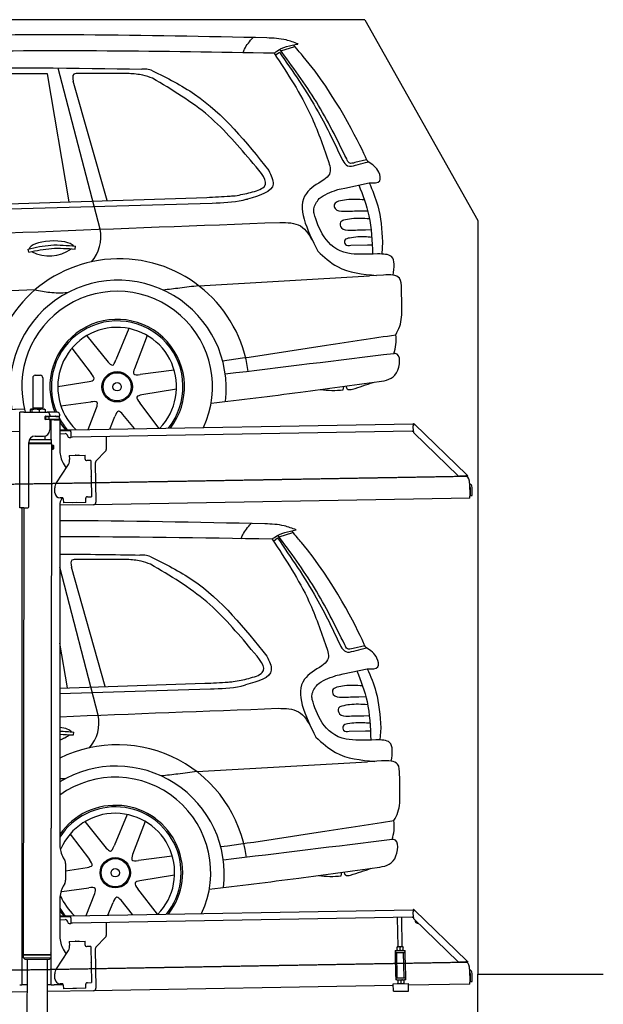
# Model space of a CAD drawing. Header units: millimetres. Extents: x 1073 to 6773, y 5991 to 11916.
# Tile 4 of 4: x 4448 to 6773, y 7995 to 11916. Entities that reach past the tile are written whole.
import ezdxf

# ---------------------------------------------------------------- set-up
doc = ezdxf.new("R2010")
doc.units = ezdxf.units.MM
doc.linetypes.add('GEN3', pattern=[6.25, 5, -1.25])
doc.layers.get('0').update_dxf_attribs({"lineweight": 25})
doc.layers.add('3', color=6, linetype='GEN3', lineweight=25)
doc.layers.add('AM_0', color=7, linetype='Continuous', lineweight=25)
doc.layers.add('Car', color=10, linetype='Continuous')

msp = doc.modelspace()

# ---------------------------------------------------------------- linework, layer by layer
for p, q in [((5822.8, 11915.9), (2672.8, 11915.9)), ((6272.8, 11115.9), (6272.8, 8115.9)), ((4499.6, 10490), (4499.6, 10370)), ((4509.6, 10500), (4529.6, 10500)), ((4539.6, 10490), (4539.6, 10370)), ((4447.6, 9972.5), (4447.6, 10352.5)), ((4463.6, 10352.5), (4447.6, 10352.5)), ((4447.6, 9972.5), (4447.6, 10352.5)), ((4463.6, 10352.5), (4557.6, 10352.5)), ((4489.6, 10362.5), (4489.6, 10352.5)), ((4492.1, 10365), (4491.6, 10364.7)), ((4492.5, 10365), (4492.1, 10365)), ((4510.3, 10365), (4492.5, 10365)), ((4495.4, 10362.5), (4495.4, 10352.5)), ((4499.6, 10370), (4539.6, 10370)), ((4501.6, 10365), (4501.6, 10370)), ((4537.4, 10365), (4510.3, 10365)), ((4525.3, 10362.5), (4525.3, 10352.5)), ((4547.1, 10365), (4537.4, 10365)), ((4537.6, 10365), (4537.6, 10370)), ((4547.1, 10365), (4547.5, 10364.7)), ((4549.5, 10362.5), (4549.5, 10352.5)), ((4597.6, 10352.5), (4557.6, 10352.5)), ((4548.7, 10324), (4548.6, 10324)), ((4550.6, 10336), (4548.7, 10336)), ((4550.6, 10324), (4548.7, 10324)), ((4549.6, 10326.6), (4549.6, 10333.8)), ((4550.6, 10336), (4551.6, 10336)), ((4550.6, 10336), (4550.6, 10324)), ((4551.6, 10324), (4550.6, 10324)), ((4564.6, 10336), (4551.6, 10336)), ((4552.2, 10324), (4551.6, 10324)), ((4552.2, 10336.5), (4564.6, 10336.5)), ((4564.6, 10324), (4552.2, 10324)), ((4564.6, 10336), (4565.6, 10336)), ((4565.6, 10324), (4564.6, 10324)), ((4567.7, 10336), (4565.6, 10336)), ((4565.6, 10324), (4565.6, 10336)), ((4565.6, 10324), (4567.7, 10324)), ((4567.6, 10342.5), (4567.6, 10339.5)), ((4567.6, 10321), (4567.6, 10282.5)), ((4603.4, 10336), (4567.7, 10336)), ((4603.4, 10324), (4567.7, 10324)), ((4572.6, 10243.9), (4572.6, 10322.5)), ((4584.6, 10322.5), (4572.6, 10322.5)), ((4584.6, 10322.5), (4606.6, 10322.5)), ((4592.2, 10336.5), (4604.6, 10336.5)), ((4603.4, 10336), (4605.6, 10336)), ((4605.6, 10324), (4603.4, 10324)), ((4605.6, 10324), (4605.6, 10336)), ((4607.6, 10339.5), (4607.6, 10342.5)), ((4607.6, 10321.5), (4607.6, 10199.5)), ((4447.6, 10275.5), (4396.2, 10274.6)), ((4607.6, 10282.3), (4641, 10282.8)), ((4641.1, 10278.8), (4607.6, 10278.3)), ((4641, 10282.8), (4651, 10283)), ((4651.1, 10279), (4641.1, 10278.8)), ((4651, 10283), (6015.8, 10306.8)), ((4651.2, 10275), (4651, 10283)), ((4651.2, 10275), (4651.5, 10258)), ((6011.4, 10276.8), (4656.6, 10253.1)), ((6017, 10308.5), (6015.6, 10307.1)), ((6017.4, 10305.4), (6015.6, 10307.1)), ((6016.1, 10275.9), (6015.7, 10298.4)), ((6016, 10300), (6015.8, 10306.8)), ((6017, 10308.5), (6018.8, 10306.8)), ((6018.9, 10303.9), (6017.4, 10305.4)), ((6018.8, 10306.8), (6020.3, 10305.3)), ((6018.9, 10303.9), (6019.2, 10304.3)), ((6019.2, 10304.3), (6020.3, 10305.3)), ((6020.3, 10305.3), (6229.5, 10103.3)), ((4486.4, 10244), (4574.6, 10243.9)), ((4489.6, 10244), (4489.6, 10248.7)), ((4508.6, 10257.5), (4542.6, 10257.5)), ((4549.6, 10243.9), (4549.6, 10258.5)), ((4574.5, 10230.6), (4574.6, 10243.9)), ((4607.6, 10267.2), (4628.8, 10267.6)), ((4639, 10257.8), (4639, 10256.8)), ((4644.1, 10251.9), (4649.1, 10252)), ((4791.5, 10255.5), (4792.4, 10204.6)), ((6193, 10101), (6019.2, 10268.9)), ((4483.6, 9975.5), (4483.6, 10232.5)), ((4483.6, 9975.5), (4483.6, 10232.5)), ((4483.6, 10230.8), (4574.5, 10230.6)), ((4483.6, 10229), (4571.5, 10228.9)), ((4571.5, 10228.9), (4483.6, 10229)), ((4574.5, 10227.2), (4483.6, 10227.3)), ((4571.5, 10228.9), (4574.5, 10230.6)), ((4571.5, 10228.9), (4574.5, 10227.2)), ((4574.5, 10206.4), (4571.8, 8191.9)), ((4572.6, 10228.3), (4572.6, 10229.5)), ((4574.5, 10227.2), (4574.5, 10221.4)), ((4574.5, 10221.4), (4581.5, 10221.4)), ((4574.5, 10206.4), (4581.5, 10206.4)), ((4581.5, 10206.4), (4581.5, 10221.4)), ((4582.5, 10220.4), (4581.5, 10221.4)), ((4582.5, 10207.4), (4581.5, 10206.4)), ((4582.5, 10220.4), (4582.5, 10207.4)), ((4789.6, 10197.5), (4751.2, 10157.7)), ((4645.3, 10180.9), (4708.3, 10182)), ((4645.3, 10180.9), (4645.6, 10164.9)), ((4645.7, 10160.7), (4645.6, 10164.9)), ((4669.8, 10181.8), (4683.8, 10182.1)), ((4708.6, 10166), (4708.3, 10182)), ((4708.6, 10166), (4708.6, 10165)), ((4713.7, 10160.1), (4714.7, 10160.1)), ((4730.7, 10160.4), (4714.7, 10160.1)), ((4730.7, 10160.4), (4733.2, 10016.4)), ((4593.6, 10072.1), (4639.7, 10140.5)), ((4621, 10149.5), (4632.4, 10129.7)), ((4748.4, 10150.5), (4751.1, 9994.7)), ((4732.3, 10095.4), (4732.6, 10081.4)), ((6222.7, 10098.5), (6200.2, 10098.1)), ((6228.5, 10102.3), (6228.1, 10101.9)), ((6229.6, 10100.4), (6228.1, 10101.9)), ((6229.5, 10103.3), (6228.5, 10102.3)), ((6229.5, 10103.3), (6231, 10101.9)), ((6231.4, 10098.7), (6229.6, 10100.4)), ((6231, 10101.9), (6232.8, 10100.1)), ((6231.4, 10098.7), (6232.8, 10100.1)), ((4587.9, 10031.9), (4587.6, 10051.9)), ((6240, 10070), (6240.9, 10018.7)), ((6242.3, 10053.2), (6242.9, 10020.8)), ((6250.9, 10021), (6250.3, 10053.3)), ((4616.3, 10012.4), (4608.3, 10012.2)), ((4621.4, 10007.5), (4621.6, 9992.5)), ((4711.3, 10011), (4711.3, 10010)), ((4711.6, 9994), (4711.3, 10010)), ((4717.2, 10016.1), (4716.2, 10016.1)), ((4717.2, 10016.1), (4733.2, 10016.4)), ((6241, 10010.7), (4741.3, 9984.5)), ((6241, 10010.7), (6240.9, 10018.7)), ((6242.9, 10020.8), (6250.9, 10021)), ((4463.6, 9972.5), (4447.6, 9972.5)), ((4463.6, 9972.5), (4447.6, 9972.5)), ((4455.6, 9969.5), (4455.6, 9972.5)), ((4455.6, 9969.5), (4455.6, 9972.5)), ((4455.6, 9969.5), (4455.6, 8072.5)), ((4464.1, 9972.5), (4461.8, 8192.1)), ((4463.6, 9972.5), (4480.6, 9972.5)), ((4463.6, 9972.5), (4480.6, 9972.5)), ((4607.6, 9989.5), (4607.6, 8629.1)), ((4741.3, 9984.5), (4607.6, 9982.2)), ((4711.6, 9994), (4621.6, 9992.5)), ((4673.6, 9992.9), (4659.6, 9992.6)), ((4572.6, 8072.5), (4572.6, 8697)), ((4621, 8579.1), (4627.2, 8568.3)), ((4630.6, 8555.8), (4630.6, 8489.2)), ((4627.2, 8476.7), (4621, 8465.8)), ((4607.6, 8415.8), (4607.6, 8264.5)), ((4651, 8348), (6015.8, 8371.8)), ((6017, 8373.5), (6015.6, 8372.1)), ((6017.4, 8370.4), (6015.6, 8372.1)), ((6016.1, 8340.9), (6015.7, 8363.4)), ((6016, 8365), (6015.8, 8371.8)), ((6017, 8373.5), (6018.8, 8371.8)), ((6018.9, 8368.9), (6017.4, 8370.4)), ((6018.8, 8371.8), (6020.3, 8370.3)), ((6018.9, 8368.9), (6019.2, 8369.3)), ((6019.2, 8369.3), (6020.3, 8370.3)), ((6020.3, 8370.3), (6229.5, 8168.3)), ((4607.6, 8347.3), (4641, 8347.8)), ((4641.1, 8343.8), (4607.6, 8343.3)), ((4607.6, 8332.2), (4628.8, 8332.6)), ((4639, 8322.8), (4639, 8321.8)), ((4641, 8347.8), (4651, 8348)), ((4651.1, 8344), (4641.1, 8343.8)), ((4644.1, 8316.9), (4649.1, 8317)), ((4651.2, 8340), (4651, 8348)), ((4651.2, 8340), (4651.5, 8323)), ((6011.4, 8341.8), (4656.6, 8318.1)), ((4791.5, 8320.5), (4792.4, 8269.6)), ((5955.4, 8224.1), (5953.4, 8340.7)), ((5971.4, 8224.3), (5969.4, 8341)), ((6193, 8166), (6019.2, 8333.9)), ((4645.3, 8245.9), (4708.3, 8247)), ((4645.3, 8245.9), (4645.6, 8229.9)), ((4669.8, 8246.8), (4683.8, 8247.1)), ((4708.6, 8231), (4708.3, 8247)), ((4789.6, 8262.5), (4751.2, 8222.7)), ((4593.6, 8137.1), (4639.7, 8205.5)), ((4621, 8214.5), (4632.4, 8194.7)), ((4645.7, 8225.7), (4645.6, 8229.9)), ((4708.6, 8231), (4708.6, 8230)), ((4713.7, 8225.1), (4714.7, 8225.1)), ((4730.7, 8225.4), (4714.7, 8225.1)), ((4730.7, 8225.4), (4733.2, 8081.4)), ((4748.4, 8215.5), (4751.1, 8059.7)), ((5943.7, 8209), (5948.7, 8209.1)), ((5943.7, 8209), (5943.8, 8201.1)), ((5948.8, 8201.1), (5943.8, 8201.1)), ((5943.8, 8201.1), (5943.9, 8193.1)), ((5948.7, 8209.1), (5978.7, 8209.7)), ((5948.8, 8201.1), (5978.8, 8201.7)), ((5952.1, 8101.2), (5950.4, 8201.2)), ((5952.2, 8224), (5951.4, 8223.6)), ((5951.6, 8210.7), (5951.4, 8222.5)), ((5952.4, 8209.2), (5951.7, 8209.6)), ((5974.7, 8224.4), (5952.2, 8224)), ((5963.6, 8210.9), (5963.4, 8222.7)), ((5974.7, 8224.4), (5975.4, 8224)), ((5974.9, 8209.6), (5975.7, 8210)), ((5975.6, 8211.1), (5975.4, 8222.9)), ((5979, 8101.6), (5977.3, 8201.6)), ((5978.7, 8209.7), (5983.7, 8209.7)), ((5983.8, 8201.7), (5978.8, 8201.7)), ((5983.8, 8201.7), (5983.7, 8209.7)), ((5983.9, 8193.7), (5983.8, 8201.7)), ((4571.8, 8191.9), (4461.8, 8192.1)), ((4461.8, 8192.1), (4571.8, 8191.9)), ((4461.8, 8192.1), (4461.8, 8181.1)), ((4461.8, 8181.1), (4571.8, 8180.9)), ((4468.8, 8174.1), (4461.8, 8181.1)), ((4564.8, 8173.9), (4468.8, 8174.1)), ((4477.1, 8174), (4474.2, 6254)), ((4557.1, 8173.9), (4554.2, 6254)), ((4564.8, 8173.9), (4571.8, 8180.9)), ((4571.8, 8191.9), (4571.8, 8180.9)), ((4732.3, 8160.4), (4732.6, 8146.4)), ((5943.9, 8193.1), (5945.4, 8108.1)), ((5985.4, 8108.8), (5983.9, 8193.7)), ((6222.7, 8163.5), (6200.2, 8163.1)), ((6228.5, 8167.3), (6228.1, 8166.9)), ((6229.6, 8165.4), (6228.1, 8166.9)), ((6229.5, 8168.3), (6228.5, 8167.3)), ((6229.5, 8168.3), (6231, 8166.9)), ((6231.4, 8163.7), (6229.6, 8165.4)), ((6231, 8166.9), (6232.8, 8165.1)), ((6231.4, 8163.7), (6232.8, 8165.1)), ((4587.9, 8096.9), (4587.6, 8116.9)), ((6240, 8135), (6240.9, 8083.7)), ((6242.3, 8118.2), (6242.9, 8085.8)), ((6250.9, 8086), (6250.3, 8118.3)), ((6272.8, 6115.9), (6272.8, 8115.9)), ((6272.8, 8115.9), (6772.8, 8115.9)), ((4455.6, 8097.5), (4455.6, 8072.5)), ((4616.3, 8077.4), (4608.3, 8077.2)), ((4717.2, 8081.1), (4716.2, 8081.1)), ((4717.2, 8081.1), (4733.2, 8081.4)), ((5936, 8077.1), (5996, 8078.1)), ((5936.5, 8047.1), (5936, 8077.1)), ((5945.4, 8108.1), (5945.6, 8100.1)), ((5945.6, 8100.1), (5950.6, 8100.2)), ((5945.6, 8100.1), (5945.7, 8092.1)), ((5950.7, 8092.2), (5945.7, 8092.1)), ((5950.6, 8100.2), (5980.6, 8100.7)), ((5950.7, 8092.2), (5980.7, 8092.7)), ((5952.1, 8101.2), (5979, 8101.6)), ((5954.5, 8092.2), (5953.7, 8091.8)), ((5953.7, 8090.7), (5953.9, 8078.9)), ((5954.7, 8077.4), (5954, 8077.8)), ((5957.6, 8100.3), (5957.6, 8101.3)), ((5965.7, 8090.9), (5965.9, 8079.1)), ((5973.6, 8100.6), (5973.6, 8101.6)), ((5977, 8092.6), (5977.7, 8092.2)), ((5977.2, 8077.8), (5978, 8078.3)), ((5977.7, 8091.1), (5977.9, 8079.3)), ((5980.6, 8100.7), (5985.6, 8100.8)), ((5985.7, 8092.8), (5980.7, 8092.7)), ((5985.6, 8100.8), (5985.4, 8108.8)), ((5985.7, 8092.8), (5985.6, 8100.8)), ((5996.5, 8048.1), (5996, 8078.1)), ((6241, 8075.7), (6240.9, 8083.7)), ((6242.9, 8085.8), (6250.9, 8086)), ((4476.5, 8044.9), (4146.4, 8039.2)), ((4447.6, 8072.5), (4455.6, 8072.5)), ((4463.6, 8072.5), (4455.6, 8072.5)), ((4476.6, 8072.5), (4463.6, 8072.5)), ((4572.6, 8072.5), (4556.6, 8072.5)), ((4741.3, 8049.5), (4556.6, 8046.3)), ((4572.6, 8072.5), (4584.6, 8072.5)), ((4621.4, 8072.5), (4584.6, 8072.5)), ((4621.4, 8072.5), (4621.6, 8057.5)), ((4711.6, 8059), (4621.6, 8057.5)), ((4673.6, 8057.9), (4659.6, 8057.6)), ((4711.3, 8076), (4711.3, 8075)), ((4711.6, 8059), (4711.3, 8075)), ((5936.1, 8070.4), (4741.3, 8049.5)), ((5936.5, 8047.1), (5996.5, 8048.1)), ((6241, 8075.7), (5996.1, 8071.4))]:
    msp.add_line(p, q)
for centre, radius, start, end in [((4509.6, 10490), 10, 90, 180), ((4529.6, 10490), 10, 0, 90), ((4557.6, 10342.5), 10, 0, 90), ((4597.6, 10342.5), 10, 0, 90), ((4549.6, 10336.5), 1, 48.5904, 221.4096), ((4549.6, 10324), 1, 138.5904, 311.4096), ((4546.6, 10333.8), 3, 0, 41.4096), ((4546.6, 10326.6), 3, 318.5904, 0), ((4552.2, 10339.5), 3, 228.5904, 270), ((4552.2, 10321), 3, 90, 131.4096), ((4564.6, 10339.5), 3, 270, 0), ((4564.6, 10321), 3, 0, 90), ((4589.6, 10336.5), 1, 48.5904, 210), ((4589.6, 10324), 1, 180, 311.4096), ((4592.2, 10339.5), 3, 228.5904, 270), ((4592.2, 10321), 3, 90, 131.4096), ((4604.6, 10339.5), 3, 270, 0), ((4604.6, 10321), 3, 22.0009, 90), ((4606.6, 10321.5), 1, 0, 90), ((4542.6, 10282.5), 25, 270, 0), ((6011.3, 10281.8), 5, 271, 342.4709), ((6020.7, 10298.5), 5, 129.2435, 181), ((6026.1, 10276.1), 10, 181, 226), ((4508.6, 10232.5), 25, 90, 180), ((4629, 10257.6), 10, 1, 91), ((4644, 10256.9), 5, 181, 271), ((4649, 10257), 5, 271, 327.7633), ((4656.5, 10258.1), 5, 181, 271), ((4707.6, 10199.5), 100, 180, 210), ((4782.4, 10204.4), 10, 316, 1), ((4610.7, 10160), 35, 326, 1), ((4669.8, 10180.8), 1, 91, 151), ((4683.8, 10181.1), 1, 31, 91), ((4713.6, 10165.1), 5, 181, 271), ((4758.4, 10150.7), 10, 136, 181), ((4731.3, 10095.4), 1, 1, 61), ((4731.6, 10081.4), 1, 301, 1), ((6200, 10108.1), 10, 226, 271), ((6222.6, 10103.5), 5, 271, 322.7565), ((6190, 10069.1), 50, 1, 41.0686), ((4622.6, 10052.5), 35, 146, 181), ((6234.3, 10053), 16, 1, 68.9757), ((6234.3, 10053), 8, 1, 42.4096), ((4607.9, 10032.2), 20, 181, 271), ((4632.6, 9989.5), 25, 120.6872, 180), ((4616.4, 10007.4), 5, 12.537, 91), ((4716.3, 10011.1), 5, 91, 181), ((4480.6, 9975.5), 3, 270, 0), ((4480.6, 9975.5), 3, 270, 0), ((4659.6, 9993.6), 1, 211, 271), ((4673.6, 9993.9), 1, 271, 331), ((4741.1, 9994.5), 10, 271, 1), ((4571.6, 8673.5), 2, 60, 61.1039), ((4571.6, 8651.5), 2, 297.616, 300), ((4707.6, 8629.1), 100, 180, 210), ((4605.6, 8555.8), 25, 0, 30), ((4605.6, 8489.2), 25, 330, 0), ((4707.6, 8415.8), 100, 150, 180), ((6020.7, 8363.5), 5, 129.2435, 181), ((4629, 8322.6), 10, 1, 91), ((4644, 8321.9), 5, 181, 271), ((4649, 8322), 5, 271, 327.7633), ((4656.5, 8323.1), 5, 181, 271), ((6011.3, 8346.8), 5, 271, 342.4709), ((6026.1, 8341.1), 10, 181, 226), ((6035.1, 8329.7), 12.5, 175.968, 276.032), ((4707.6, 8264.5), 100, 180, 210), ((4669.8, 8245.8), 1, 91, 151), ((4683.8, 8246.1), 1, 31, 91), ((4782.4, 8269.4), 10, 316, 1), ((4571.6, 8223.5), 2, 60, 82.1586), ((4571.6, 8201.5), 2, 276.6849, 300), ((4610.7, 8225), 35, 326, 1), ((4713.6, 8230.1), 5, 181, 271), ((4758.4, 8215.7), 10, 136, 181), ((4731.3, 8160.4), 1, 1, 61), ((6200, 8173.1), 10, 226, 271), ((6222.6, 8168.5), 5, 271, 322.7565), ((6190, 8134.1), 50, 1, 41.0686), ((4622.6, 8117.5), 35, 146, 181), ((4731.6, 8146.4), 1, 301, 1), ((6234.3, 8118), 16, 1, 68.9757), ((6234.3, 8118), 8, 1, 42.4096), ((4607.9, 8097.2), 20, 181, 271), ((4616.4, 8072.4), 5, 12.537, 91), ((4716.3, 8076.1), 5, 91, 181), ((4659.6, 8058.6), 1, 211, 271), ((4673.6, 8058.9), 1, 271, 331), ((4741.1, 8059.5), 10, 271, 1)]:
    msp.add_arc(centre, radius, start, end)
for points, weights in [([(4492.5, 10365), (4491.2, 10365), (4489.6, 10362.5)], [1, 1.0379548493, 1]), ([(4495.4, 10362.5), (4493.9, 10365), (4492.5, 10365)], [1, 1.0379548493, 1]), ([(4510.3, 10365), (4503.4, 10365), (4495.4, 10362.5)], [1, 1.0379548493, 1]), ([(4525.3, 10362.5), (4517.3, 10365), (4510.3, 10365)], [1, 1.0379548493, 1]), ([(4537.4, 10365), (4531.8, 10365), (4525.3, 10362.5)], [1, 1.0379548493, 1]), ([(4549.5, 10362.5), (4543, 10365), (4537.4, 10365)], [1, 1.0379548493, 1]), ([(4547.5, 10364.7), (4548.4, 10364.2), (4549.5, 10362.5)], [1.01682908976, 1.02536255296, 1]), ([(5963.4, 8222.7), (5957.4, 8224.6), (5951.4, 8222.5)], [1, 1.15470053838, 1]), ([(5951.4, 8222.5), (5951.4, 8223.6), (5951.4, 8223.6)], [1, 1.07735026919, 1.07735026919]), ([(5951.6, 8210.7), (5957.7, 8208.8), (5963.6, 8210.9)], [1, 1.15470053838, 1]), ([(5951.7, 8209.6), (5951.7, 8209.6), (5951.6, 8210.7)], [1.07735026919, 1.07735026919, 1]), ([(5975.4, 8222.9), (5969.4, 8224.8), (5963.4, 8222.7)], [1, 1.15470053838, 1]), ([(5963.6, 8210.9), (5969.7, 8209), (5975.6, 8211.1)], [1, 1.15470053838, 1]), ([(5975.4, 8224), (5975.4, 8224), (5975.4, 8222.9)], [1.07735026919, 1.07735026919, 1]), ([(5975.6, 8211.1), (5975.7, 8210), (5975.7, 8210)], [1, 1.07735026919, 1.07735026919]), ([(5965.7, 8090.9), (5959.7, 8092.8), (5953.7, 8090.7)], [1, 1.15470053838, 1]), ([(5953.7, 8090.7), (5953.7, 8091.8), (5953.7, 8091.8)], [1, 1.07735026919, 1.07735026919]), ([(5953.9, 8078.9), (5960, 8077), (5965.9, 8079.1)], [1, 1.15470053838, 1]), ([(5954, 8077.8), (5954, 8077.8), (5953.9, 8078.9)], [1.07735026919, 1.07735026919, 1]), ([(5977.7, 8091.1), (5971.7, 8093), (5965.7, 8090.9)], [1, 1.15470053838, 1]), ([(5965.9, 8079.1), (5972, 8077.2), (5977.9, 8079.3)], [1, 1.15470053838, 1]), ([(5977.7, 8092.2), (5977.7, 8092.2), (5977.7, 8091.1)], [1.07735026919, 1.07735026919, 1]), ([(5977.9, 8079.3), (5978, 8078.3), (5978, 8078.3)], [1, 1.07735026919, 1.07735026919])]:
    msp.add_rational_spline(points, weights, degree=2)
for points, knots in [([(6017.3, 10302.1), (6017.1, 10302.2), (6017, 10302.2), (6016.5, 10302.5), (6016.3, 10302.6), (6016.1, 10302.7), (6016, 10302.7), (6015.9, 10302.8), (6015.9, 10302.8), (6015.9, 10302.8)], [0.5739587, 0.5739587, 0.5739587, 0.5739587, 0.6092825, 0.6092825, 0.6845767, 0.6845767, 0.7347196, 0.7347196, 0.7882871, 0.7882871, 0.7882871, 0.7882871]), ([(6018.4, 10303.1), (6018.3, 10303), (6018.1, 10302.9), (6017.8, 10302.6), (6017.7, 10302.5), (6017.6, 10302.4)], [0, 0, 0, 0, 0.0561983, 0.0561983, 0.1123863, 0.1123863, 0.1123863, 0.1123863]), ([(6020.3, 10305.3), (6020.3, 10305.3), (6020.3, 10305.2), (6020.4, 10305), (6020.3, 10304.8), (6019.9, 10304.4), (6019.7, 10304.2), (6019.3, 10303.8), (6019.1, 10303.6), (6018.8, 10303.4), (6018.6, 10303.2), (6018.4, 10303.1)], [0, 0, 0, 0, 0.0783959, 0.0783959, 0.2325433, 0.2325433, 0.3832567, 0.3832567, 0.4558696, 0.4558696, 0.5284931, 0.5284931, 0.5284931, 0.5284931]), ([(6019, 10303.5), (6019, 10303.6), (6019, 10303.7), (6019, 10303.8), (6019, 10303.8), (6018.9, 10303.8), (6018.9, 10303.9), (6018.9, 10303.9)], [0.170101, 0.170101, 0.170101, 0.170101, 0.2190838, 0.2190838, 0.2443424, 0.2443424, 0.2702641, 0.2702641, 0.2702641, 0.2702641]), ([(4574.5, 10221.4), (4574.5, 10221.4), (4574.5, 10221.2), (4574.4, 10220.4), (4574.3, 10219.9), (4574.2, 10218.5), (4574.1, 10217.7), (4574, 10215.8), (4574, 10214.8), (4574, 10213.9)], [3.394726, 3.394726, 3.394726, 3.394726, 3.677618, 3.677618, 3.96051, 3.96051, 4.243406, 4.243406, 4.526301, 4.526301, 4.526301, 4.526301]), ([(4574, 10213.9), (4574, 10213), (4574, 10211.9), (4574.1, 10210.1), (4574.2, 10209.3), (4574.3, 10207.9), (4574.4, 10207.3), (4574.5, 10206.6), (4574.5, 10206.4), (4574.5, 10206.4)], [0, 0, 0, 0, 0.282896, 0.282896, 0.565791, 0.565791, 0.848683, 0.848683, 1.131575, 1.131575, 1.131575, 1.131575]), ([(6226.6, 10100.5), (6226.7, 10100.7), (6226.8, 10100.8), (6227.1, 10101.1), (6227.2, 10101.2), (6227.3, 10101.4)], [0, 0, 0, 0, 0.0559258, 0.0559258, 0.1118618, 0.1118618, 0.1118618, 0.1118618]), ([(6227.3, 10101.4), (6227.4, 10101.6), (6227.6, 10101.8), (6228, 10102.3), (6228.2, 10102.6), (6228.7, 10103.1), (6228.9, 10103.3), (6229.2, 10103.4), (6229.2, 10103.4), (6229.4, 10103.4), (6229.4, 10103.4), (6229.5, 10103.3)], [0, 0, 0, 0, 0.0765895, 0.0765895, 0.2269961, 0.2269961, 0.3763352, 0.3763352, 0.4507859, 0.4507859, 0.5253306, 0.5253306, 0.5253306, 0.5253306]), ([(6228.1, 10101.9), (6228, 10101.9), (6228, 10102), (6227.9, 10102), (6227.8, 10102), (6227.7, 10102)], [0, 0, 0, 0, 0.0395192, 0.0395192, 0.1013995, 0.1013995, 0.1013995, 0.1013995]), ([(6017.3, 8367.1), (6017.1, 8367.2), (6017, 8367.2), (6016.5, 8367.5), (6016.3, 8367.6), (6016.1, 8367.7), (6016, 8367.7), (6015.9, 8367.8), (6015.9, 8367.8), (6015.9, 8367.8)], [0.5739587, 0.5739587, 0.5739587, 0.5739587, 0.6092825, 0.6092825, 0.6845767, 0.6845767, 0.7347196, 0.7347196, 0.7882871, 0.7882871, 0.7882871, 0.7882871]), ([(6018.4, 8368.1), (6018.3, 8368), (6018.1, 8367.9), (6017.8, 8367.6), (6017.7, 8367.5), (6017.6, 8367.4)], [0, 0, 0, 0, 0.0561983, 0.0561983, 0.1123863, 0.1123863, 0.1123863, 0.1123863]), ([(6020.3, 8370.3), (6020.3, 8370.3), (6020.3, 8370.2), (6020.4, 8370), (6020.3, 8369.8), (6019.9, 8369.4), (6019.7, 8369.2), (6019.3, 8368.8), (6019.1, 8368.6), (6018.8, 8368.4), (6018.6, 8368.2), (6018.4, 8368.1)], [0, 0, 0, 0, 0.0783959, 0.0783959, 0.2325433, 0.2325433, 0.3832567, 0.3832567, 0.4558696, 0.4558696, 0.5284931, 0.5284931, 0.5284931, 0.5284931]), ([(6019, 8368.5), (6019, 8368.6), (6019, 8368.7), (6019, 8368.8), (6019, 8368.8), (6018.9, 8368.8), (6018.9, 8368.9), (6018.9, 8368.9)], [0.170101, 0.170101, 0.170101, 0.170101, 0.2190838, 0.2190838, 0.2443424, 0.2443424, 0.2702641, 0.2702641, 0.2702641, 0.2702641]), ([(6226.6, 8165.5), (6226.7, 8165.7), (6226.8, 8165.8), (6227.1, 8166.1), (6227.2, 8166.2), (6227.3, 8166.4)], [0, 0, 0, 0, 0.0559258, 0.0559258, 0.1118618, 0.1118618, 0.1118618, 0.1118618]), ([(6227.3, 8166.4), (6227.4, 8166.6), (6227.6, 8166.8), (6228, 8167.3), (6228.2, 8167.6), (6228.7, 8168.1), (6228.9, 8168.3), (6229.2, 8168.4), (6229.2, 8168.4), (6229.4, 8168.4), (6229.4, 8168.4), (6229.5, 8168.3)], [0, 0, 0, 0, 0.0765895, 0.0765895, 0.2269961, 0.2269961, 0.3763352, 0.3763352, 0.4507859, 0.4507859, 0.5253306, 0.5253306, 0.5253306, 0.5253306]), ([(6228.1, 8166.9), (6228, 8166.9), (6228, 8167), (6227.9, 8167), (6227.8, 8167), (6227.7, 8167)], [0, 0, 0, 0, 0.0395192, 0.0395192, 0.1013995, 0.1013995, 0.1013995, 0.1013995])]:
    msp.add_open_spline(points, degree=3, knots=knots)
for points in [[(4621.4, 10007.5), (4621.3, 10007.8), (4621.3, 10008.1), (4621.2, 10008.4)], [(4621.4, 8072.5), (4621.3, 8072.8), (4621.3, 8073.1), (4621.2, 8073.4)]]:
    msp.add_open_spline(points, degree=3)
at = {"layer": '3'}
for p, q in [((1175.3, 10010.3), (6230.5, 10098.5)), ((1175.3, 8075.3), (6230.4, 8163.5))]:
    msp.add_line(p, q, dxfattribs=at)
at = {"layer": 'AM_0'}
msp.add_line((5822.8, 11915.9), (6272.8, 11115.9), dxfattribs=at)
at = {"layer": 'Car'}
for p, q in [((5488.3, 11791.7), (5543.7, 11809.4)), ((5465.8, 11774.9), (5482.1, 11787.2)), ((4768, 11081.4), (4601.3, 11723.3)), ((4645.3, 11190.3), (4558.5, 11700.7)), ((4795.9, 11195.9), (4661.2, 11671.4)), ((5829.9, 11357.8), (5783.3, 11346.8)), ((5743.1, 11245.6), (5839.8, 11266.7)), ((2547.8, 11108.5), (5214.7, 11185.8)), ((2692.8, 11125.7), (5192.8, 11208.5)), ((5805.9, 11154.8), (5833.9, 11155.3)), ((5825.9, 11079.4), (5847.7, 11079.9)), ((5767.4, 11017.7), (5832.7, 11019.2)), ((5832.7, 11019.2), (5852, 11019.7)), ((5893.4, 11031.2), (5890.3, 10982.7)), ((4484.3, 10990.8), (4481.1, 11002.7)), ((4669.1, 11002.8), (4670.4, 11013.9)), ((5160.7, 10856.5), (5841.2, 10895.5)), ((5896.6, 10899.2), (5841.2, 10895.5)), ((4882.7, 10686.1), (4831.2, 10561.2)), ((4714.8, 10657.3), (4799.7, 10552.5)), ((4955.1, 10658.6), (4904.5, 10526)), ((4655.5, 10607.4), (4732.6, 10506.6)), ((5063, 10520.6), (4927.8, 10503)), ((4599.2, 10455.1), (4724.4, 10474.9)), ((5072.4, 10444.1), (4934, 10422)), ((5736.4, 10442.2), (5738.8, 10455.8)), ((4611.6, 10378.4), (4730.6, 10393.9)), ((5003.7, 10288.5), (4925.8, 10390.3)), ((2453.8, 10302), (4466.6, 10365.9)), ((4427.3, 10364.7), (4466.6, 10365.9)), ((4720.6, 10284.2), (4753.9, 10370.9)), ((4806.3, 10285.7), (4827.2, 10335.7)), ((4904.8, 10287.4), (4858.7, 10344.4)), ((5458.4, 9840), (5474.7, 9852.2)), ((5480.9, 9856.7), (5536.3, 9874.5)), ((4760.5, 9146.4), (4607.6, 9735.6)), ((4788.5, 9260.9), (4653.8, 9736.5)), ((4637.9, 9255.4), (4607.6, 9433.5)), ((5822.4, 9422.9), (5775.8, 9411.8)), ((5735.7, 9310.6), (5832.4, 9331.7)), ((4607.6, 9254.4), (5185.4, 9273.5)), ((4607.6, 9233.5), (5207.3, 9250.9)), ((5798.5, 9219.9), (5826.5, 9220.4)), ((5818.5, 9144.4), (5840.2, 9145)), ((5886, 9096.2), (5882.9, 9047.7)), ((4661.7, 9067.8), (4663, 9078.9)), ((5760, 9082.7), (5825.3, 9084.3)), ((5825.3, 9084.3), (5844.6, 9084.7)), ((5153.3, 8921.6), (5833.8, 8960.6)), ((5889.2, 8964.2), (5833.8, 8960.6)), ((4875.8, 8751.1), (4823.8, 8626.2)), ((4707.3, 8722.5), (4792.3, 8617.5)), ((4948, 8723.4), (4897.1, 8591.1)), ((4648.1, 8672.4), (4725.2, 8571.6)), ((5055.6, 8585.6), (4920.4, 8568.1)), ((4630.6, 8526.3), (4716.9, 8539.9)), ((5064.9, 8508.9), (4926.6, 8487)), ((5729, 8507.2), (5731.4, 8520.8)), ((4615.4, 8444.9), (4723.2, 8458.9)), ((4713.1, 8349.1), (4746.5, 8435.9)), ((4996.3, 8353.5), (4918.4, 8455.4)), ((4798.9, 8350.6), (4819.8, 8400.8)), ((4897.5, 8352.3), (4851.3, 8409.5))]:
    msp.add_line(p, q, dxfattribs=at)
for centre, radius in [((4835.9, 10454.1), 60.5), ((4835.9, 10454.1), 56.2), ((4835.9, 10454.1), 16.6), ((4828.4, 8519.1), 60.5), ((4828.4, 8519.1), 56.2), ((4828.4, 8519.1), 16.6)]:
    msp.add_circle(centre, radius, dxfattribs=at)
for centre, radius, start, end in [((4621.3, 11051.4), 149.7, 318.2889, 11.549), ((4844.9, 10446.1), 517.9, 7.671, 174.5949), ((4839.5, 10447.8), 430.8, 352.9946, 191.1732), ((4836.1, 10454.4), 380, 334.7372, 195.5587), ((4836.1, 10454.4), 268.2, 322.1806, 202.3332), ((4835.9, 10454.1), 262.3, 321.2122, 202.7972), ((4835.9, 10454.1), 236.7, 315.8433, 226.1567), ((5695.6, 10775.9), 336.2, 261.573, 276.9798), ((4836.1, 10454.4), 268.2, 206.0814, 206.2004), ((4835.9, 10454.1), 262.3, 206.646, 206.7683), ((4835.9, 10454.1), 262.3, 208.5855, 220.7878), ((4836.1, 10454.4), 268.2, 211.5683, 219.8194), ((4613.9, 9116.4), 149.7, 318.2889, 11.549), ((4837.4, 8511.2), 517.9, 7.671, 116.3497), ((4832.1, 8512.8), 430.8, 352.9946, 121.414), ((4828.7, 8519.4), 380, 334.7097, 125.584), ((4828.7, 8519.4), 268.2, 322.1357, 145.524), ((4828.4, 8519.1), 262.3, 321.1656, 147.373), ((4828.4, 8519.1), 236.7, 315.787, 156.4255), ((5688.1, 8840.9), 336.2, 261.573, 276.9798), ((4828.4, 8519.1), 236.7, 202.9613, 226.213), ((4828.4, 8519.1), 262.3, 212.627, 220.8344), ((4828.7, 8519.4), 268.2, 214.476, 219.8643)]:
    msp.add_arc(centre, radius, start, end, dxfattribs=at)
for centre, major_axis, ratio, start_param, end_param in [((4574.6, 11004.9), (-89.3, -3.5), 0.334439, 3.361637, 6.204698), ((4548.4, 11397.8), (-27, 422.9), 0.577039, 2.810127, 3.47809), ((4567.2, 9069.9), (-89.3, -3.5), 0.334439, 3.361637, 4.230412), ((4541, 9462.8), (-27, 422.9), 0.577039, 3.305962, 3.47809)]:
    msp.add_ellipse(centre, major_axis=major_axis, ratio=ratio, start_param=start_param, end_param=end_param, dxfattribs=at)
for points, knots in [([(5432.2, 11843.4), (4945.9, 11853.7), (4208.5, 11869.3), (3473.2, 11817.1), (3222.7, 11797.8)], [0, 0, 0, 0, 145.776701, 221.098509, 221.098509, 221.098509, 221.098509]), ([(5337.4, 11784.2), (5339.1, 11789.3), (5347.8, 11811.6), (5364.4, 11830.2), (5377.3, 11844.6)], [4.316682, 4.316682, 4.316682, 4.316682, 5.93654, 11.61751, 11.61751, 11.61751, 11.61751]), ([(5825.3, 11369.7), (5795.6, 11432.4), (5700.3, 11629.3), (5557.8, 11792.2), (5538.8, 11815.5)], [0.118291, 0.118291, 0.118291, 0.118291, 60.485267, 65.032532, 65.032532, 65.032532, 65.032532]), ([(3174.5, 11685.9), (3483.4, 11700.9), (4080, 11730), (4677.1, 11723.5), (4933.6, 11719.1)], [0, 0, 0, 0, 92.757075, 179.128709, 179.128709, 179.128709, 179.128709]), ([(4558.5, 11700.7), (4423.3, 11700.1), (4193.4, 11699.2), (3963.5, 11690.9), (3868.7, 11687.3)], [0, 0, 0, 0, 40.533595, 68.989197, 68.989197, 68.989197, 68.989197]), ([(5620.6, 11143.9), (5619.2, 11150.4), (5617.4, 11171.5), (5631.3, 11190.4), (5640.9, 11203.5)], [2.703865, 2.703865, 2.703865, 2.703865, 4.72046, 9.286226, 9.286226, 9.286226, 9.286226]), ([(5873.5, 10983), (5827.1, 10981.7), (5675.4, 10973.5), (5637.1, 11089.9), (5620.6, 11143.9)], [0, 0, 0, 0, 6.49817, 24.75923, 24.75923, 24.75923, 24.75923]), ([(5256, 10558), (5398.8, 10576.8), (5620.7, 10613.1), (5858.2, 10647.8), (5946.1, 10661.5)], [5.296229, 5.296229, 5.296229, 5.296229, 47.376447, 75.524862, 75.524862, 75.524862, 75.524862]), ([(5330, 9849.3), (5331.7, 9854.4), (5340.4, 9876.7), (5357, 9895.2), (5369.9, 9909.6)], [4.316682, 4.316682, 4.316682, 4.316682, 5.93654, 11.61751, 11.61751, 11.61751, 11.61751]), ([(5817.9, 9434.7), (5788.2, 9497.4), (5692.9, 9694.3), (5550.4, 9857.3), (5531.4, 9880.5)], [0.118291, 0.118291, 0.118291, 0.118291, 60.485267, 65.032532, 65.032532, 65.032532, 65.032532]), ([(5613.2, 9208.9), (5611.8, 9215.5), (5610, 9236.6), (5623.9, 9255.5), (5633.5, 9268.6)], [2.703865, 2.703865, 2.703865, 2.703865, 4.72046, 9.286226, 9.286226, 9.286226, 9.286226]), ([(5866, 9048), (5819.7, 9046.8), (5668, 9038.6), (5629.7, 9155), (5613.2, 9208.9)], [0, 0, 0, 0, 6.49817, 24.75923, 24.75923, 24.75923, 24.75923]), ([(5248.6, 8623), (5391.4, 8641.9), (5613.3, 8678.1), (5850.8, 8712.8), (5938.7, 8726.6)], [5.296229, 5.296229, 5.296229, 5.296229, 47.376447, 75.524862, 75.524862, 75.524862, 75.524862])]:
    msp.add_open_spline(points, degree=3, knots=knots, dxfattribs=at)
for points in [[(5556.5, 11819.2), (5508.7, 11835.2), (5432.2, 11843.4)], [(5460.8, 11782), (5470.2, 11789.3), (5556.3, 11819.1)], [(5461, 11782.2), (4130.3, 11786.6), (3330.7, 11754.6)], [(5461, 11782.1), (5607.5, 11534.6), (5676.2, 11354.9)], [(5482.1, 11787.2), (5636.8, 11548.4), (5734.6, 11354.9)], [(5750.4, 11361.2), (5629.6, 11588.5), (5483.4, 11798.3)], [(4672.6, 11701.5), (4663.3, 11698.5), (4661.2, 11671.4)], [(4883.3, 11701.4), (4672.6, 11701.5)], [(4976.5, 11682.8), (4938.3, 11694.5), (4883.3, 11701.4)], [(4977, 11712.7), (4954.1, 11718.3), (4933.6, 11719.1)], [(4977, 11712.7), (5144.7, 11619.1), (5439.9, 11316)], [(5377.7, 11343.6), (5200.1, 11532.5), (4976.5, 11682.8)], [(5398, 11236.8), (5421.4, 11250.8), (5377.7, 11343.6)], [(5676.4, 11355), (5681.8, 11301.4), (5659.1, 11277.9)], [(5783.3, 11346.8), (5760.7, 11345.3), (5750.4, 11361.2)], [(5836.2, 11350), (5830.3, 11357), (5825.3, 11369.7)], [(5825.6, 11347.4), (5837, 11349.5)], [(5839.8, 11266.7), (5881.8, 11274.1), (5878.4, 11308.6), (5836.2, 11350)], [(5439.9, 11316), (5457.4, 11261.2), (5354.7, 11201.8)], [(5659.1, 11277.9), (5589.6, 11224.3), (5635.3, 10993.9)], [(5798.5, 11257.7), (5838.8, 11135.5), (5853.5, 10982.4)], [(5839.8, 11266.7), (5874.3, 11175.1), (5893.4, 11031.2)], [(5192.8, 11208.5), (5285.9, 11213.5), (5305.8, 11215.1)], [(5305.8, 11215.1), (5336.8, 11220.7), (5398, 11236.8)], [(5214.7, 11185.8), (5337.7, 11197.7), (5354.7, 11201.8)], [(5718.3, 11193.1), (5701.5, 11181.1), (5704.1, 11164.2), (5740.6, 11153.2)], [(5820.6, 11198.3), (5749.5, 11198.7), (5718.3, 11193.1)], [(5740.6, 11153.2), (5805.9, 11154.8)], [(2339.4, 10968.2), (3557.2, 11030.1), (5484.6, 11108.7)], [(5484.6, 11108.7), (5565.7, 11094.8), (5619.5, 11026.1)], [(5738.3, 11117.7), (5725.6, 11109.3), (5729.1, 11087.2), (5765.5, 11078)], [(5840.6, 11122.9), (5769.5, 11123.3), (5738.3, 11117.7)], [(5760.6, 11077.8), (5825.9, 11079.4)], [(4481.1, 11002.7), (4571.9, 11018.3), (4670.4, 11013.9)], [(5761.5, 11046.4), (5743.2, 11037.9), (5745.7, 11021.1), (5767.4, 11017.7)], [(5850.6, 11049.2), (5794.7, 11050.9), (5761.5, 11046.4)], [(4484.3, 10990.8), (4574.6, 11004.9), (4669.1, 11002.8)], [(5635.3, 10993.9), (5713.3, 10932.8), (5869.3, 10897.4)], [(5935.5, 10898.3), (5928.9, 10972.7), (5873.5, 10983)], [(5968.8, 10844.1), (5960.6, 10886.2), (5896.6, 10899.2)], [(4508.3, 10839.8), (2467.5, 10754.8)], [(4636.9, 10828), (4567.7, 10829), (4508.3, 10839.8)], [(5160.7, 10856.5), (5085.5, 10847), (5019.1, 10839.4)], [(5970, 10770.1), (5968.8, 10844.1)], [(5946.1, 10661.5), (5961.8, 10695.1), (5970, 10770.1)], [(5938.5, 10586), (5946.8, 10622.5), (5946.1, 10661.5)], [(5879.2, 10474.9), (5949, 10510), (5944, 10586.1), (5938.5, 10586)], [(4799.7, 10552.5), (4816.7, 10540.2), (4831.2, 10561.2)], [(4904.5, 10526), (4902.4, 10505.2), (4927.8, 10503)], [(4724.4, 10474.9), (4743.5, 10483.5), (4732.6, 10506.6)], [(5210.2, 10388.3), (5566.5, 10432.8), (5879.2, 10474.9)], [(5773.6, 10444.3), (5855.9, 10471.7)], [(5747.3, 10456.9), (5752.8, 10445.5), (5773.6, 10444.3)], [(4753.9, 10370.9), (4756, 10391.7), (4730.6, 10393.9)], [(4934, 10422), (4914.9, 10413.4), (4925.8, 10390.3)], [(4858.7, 10344.4), (4841.7, 10356.7), (4827.2, 10335.7)], [(5549.1, 9884.3), (5501.3, 9900.3), (5424.8, 9908.4)], [(5453.4, 9847.1), (5462.7, 9854.4), (5548.9, 9884.1)], [(5453.6, 9847.1), (5600, 9599.7), (5668.8, 9419.9)], [(5474.7, 9852.2), (5629.4, 9613.5), (5727.2, 9420)], [(5743, 9426.2), (5622.1, 9653.5), (5476, 9863.3)], [(4665.2, 9766.6), (4655.9, 9763.6), (4653.8, 9736.5)], [(4875.9, 9766.4), (4665.2, 9766.6)], [(4969.1, 9747.8), (4930.9, 9759.5), (4875.9, 9766.4)], [(4969.6, 9777.7), (4946.7, 9783.3), (4926.2, 9784.2)], [(4969.6, 9777.7), (5137.3, 9684.2), (5432.5, 9381)], [(5370.3, 9408.6), (5192.6, 9597.6), (4969.1, 9747.8)], [(5669, 9420.1), (5674.4, 9366.4), (5651.7, 9342.9)], [(5775.8, 9411.8), (5753.3, 9410.4), (5743, 9426.2)], [(5828.8, 9415.1), (5822.9, 9422.1), (5817.9, 9434.7)], [(5818.2, 9412.5), (5829.6, 9414.5)], [(5832.4, 9331.7), (5874.4, 9339.1), (5871, 9373.6), (5828.8, 9415.1)], [(5432.5, 9381), (5450, 9326.3), (5347.3, 9266.8)], [(5390.6, 9301.9), (5413.9, 9315.9), (5370.3, 9408.6)], [(5651.7, 9342.9), (5582.2, 9289.3), (5627.9, 9058.9)], [(5832.4, 9331.7), (5866.8, 9240.1), (5886, 9096.2)], [(5298.4, 9280.1), (5329.4, 9285.7), (5390.6, 9301.9)], [(5791, 9322.7), (5831.4, 9200.5), (5846.1, 9047.4)], [(5185.4, 9273.5), (5278.4, 9278.6), (5298.4, 9280.1)], [(5207.3, 9250.9), (5330.2, 9262.7), (5347.3, 9266.8)], [(5710.9, 9258.2), (5694, 9246.2), (5696.7, 9229.2), (5733.2, 9218.3)], [(5813.2, 9263.3), (5742, 9263.7), (5710.9, 9258.2)], [(5733.2, 9218.3), (5798.5, 9219.9)], [(5730.9, 9182.8), (5718.2, 9174.3), (5721.7, 9152.2), (5758.1, 9143)], [(5833.2, 9187.9), (5762.1, 9188.3), (5730.9, 9182.8)], [(5477.1, 9173.8), (5558.3, 9159.9), (5612.1, 9091.1)], [(5753.2, 9142.9), (5818.5, 9144.4)], [(5754.1, 9111.4), (5735.7, 9102.9), (5738.3, 9086.2), (5760, 9082.7)], [(5843.2, 9114.2), (5787.3, 9116), (5754.1, 9111.4)], [(5627.9, 9058.9), (5705.9, 8997.8), (5861.9, 8962.4)], [(5928.1, 8963.4), (5921.5, 9037.8), (5866, 9048)], [(5961.4, 8909.1), (5953.2, 8951.3), (5889.2, 8964.2)], [(5153.3, 8921.6), (5078.1, 8912), (5011.7, 8904.4)], [(5962.6, 8835.1), (5961.4, 8909.1)], [(5938.7, 8726.6), (5954.4, 8760.2), (5962.6, 8835.1)], [(5931.1, 8651.1), (5939.3, 8687.5), (5938.7, 8726.6)], [(4792.3, 8617.5), (4809.3, 8605.3), (4823.8, 8626.2)], [(5871.8, 8540), (5941.6, 8575.1), (5936.6, 8651.1), (5931.1, 8651.1)], [(4897.1, 8591.1), (4895, 8570.2), (4920.4, 8568.1)], [(4716.9, 8539.9), (4736.1, 8548.5), (4725.2, 8571.6)], [(5202.8, 8453.3), (5559.1, 8497.8), (5871.8, 8540)], [(5739.9, 8521.9), (5745.4, 8510.5), (5766.2, 8509.4)], [(5766.2, 8509.4), (5848.5, 8536.8)], [(4926.6, 8487), (4907.5, 8478.4), (4918.4, 8455.4)], [(4746.5, 8435.9), (4748.6, 8456.8), (4723.2, 8458.9)], [(4851.3, 8409.5), (4834.3, 8421.7), (4819.8, 8400.8)]]:
    msp.add_spline(points, degree=3, dxfattribs=at)
for points, end_tangent in [([(5734.6, 11354.9), (5754.1, 11334.4), (5785.6, 11336.5)], (0.966894, 0.25518)), ([(5785.6, 11336.5), (5825.6, 11347.4)], (0.979187, 0.202962)), ([(5727.2, 9420), (5746.7, 9399.5), (5778.2, 9401.5)], (0.966894, 0.25518)), ([(5778.2, 9401.5), (5818.2, 9412.5)], (0.979187, 0.202962))]:
    msp.add_spline(points, degree=3, dxfattribs=dict(at, end_tangent=end_tangent))
for points in [[(5640.9, 11203.5), (5659.9, 11219.6), (5685.8, 11229), (5711.7, 11238.4)], [(5711.7, 11238.4), (5715.5, 11239.9), (5720.1, 11240.6), (5743.1, 11245.6)], [(5938.5, 10586), (5714.5, 10558.7), (5490.6, 10531.4), (5266.6, 10504.1)], [(5424.8, 9908.4), (5152.3, 9914.2), (4879.9, 9920), (4607.6, 9920.6)], [(5453.6, 9847.2), (5171.6, 9852), (4889.5, 9856.7), (4607.6, 9856.9)], [(4607.6, 9788.3), (4717.4, 9787.4), (4824.3, 9785.9), (4926.2, 9784.2)], [(5633.5, 9268.6), (5652.5, 9284.6), (5678.4, 9294), (5704.2, 9303.4)], [(5704.2, 9303.4), (5708.1, 9304.9), (5712.6, 9305.6), (5735.7, 9310.6)], [(4607.6, 9140.4), (4897.4, 9151.9), (5187.3, 9162.8), (5477.1, 9173.8)], [(4607.6, 9083.5), (4626, 9082.6), (4644.5, 9080.8), (4663, 9078.9)], [(4607.6, 9070.6), (4625.6, 9070.2), (4643.6, 9069), (4661.7, 9067.8)], [(4629.5, 8893), (4622.2, 8892.8), (4614.9, 8892.6), (4607.6, 8892.5)], [(5931.1, 8651.1), (5707.1, 8623.7), (5483.2, 8596.4), (5259.2, 8569.1)]]:
    msp.add_open_spline(points, degree=3, dxfattribs=at)

doc.saveas('drawing.dxf')
